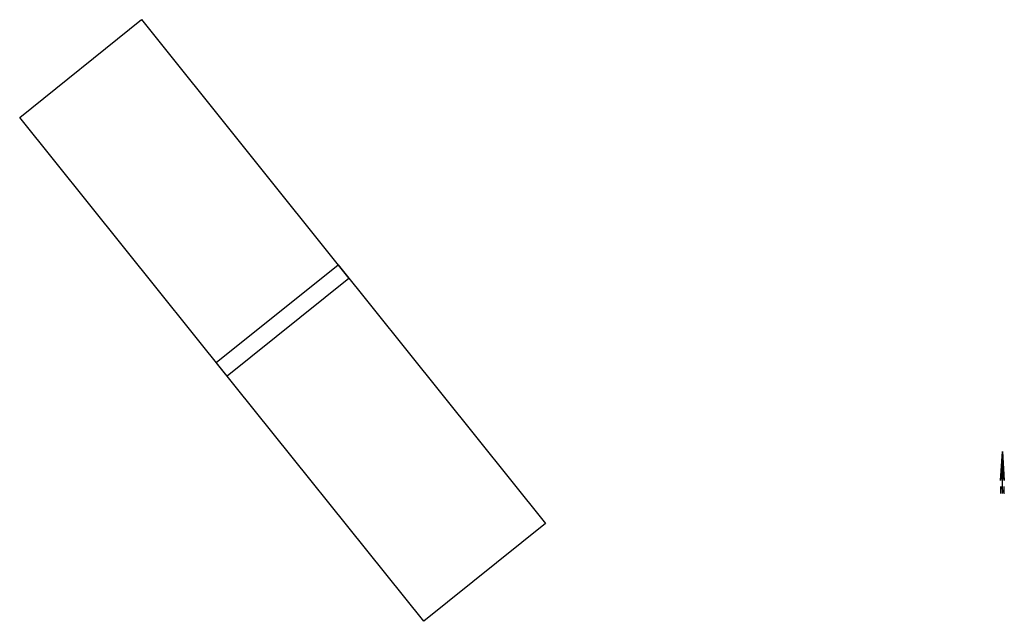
# Model space of a CAD drawing. Header units: metres. Extents: x 196958 to 198472, y 354761 to 355686.
import ezdxf

# ---------------------------------------------------------------- set-up
doc = ezdxf.new("R2010")
doc.units = ezdxf.units.M
doc.header["$LTSCALE"] = 0.2
doc.layers.add('X-XX-Viewport', color=1, linetype='Continuous', plot=False)
doc.layers.add('Z_ZZZ_Z_NOORDPIJL', color=7, linetype='Continuous')

msp = doc.modelspace()

# ---------------------------------------------------------------- linework, layer by layer
at = {"layer": 'X-XX-Viewport'}
for points in [[(196957.7, 355535.8), (197145, 355686), (197464, 355288.1), (197276.7, 355137.9)], [(197259.9, 355158.9), (197447.2, 355309), (197766.2, 354911.1), (197578.9, 354761)]]:
    msp.add_lwpolyline(points, close=True, dxfattribs=at)
at = {"layer": 'Z_ZZZ_Z_NOORDPIJL'}
for p, q in [((198465.8, 354977.5), (198468.7, 355022.1)), ((198468.7, 354957.4), (198468.7, 355022.1)), ((198468.7, 355022.1), (198471.6, 354977.5)), ((198468.7, 354996.2), (198465.8, 354977.5)), ((198471.6, 354977.5), (198468.7, 354996.2)), ((198466.1, 354957.4), (198466.1, 354968.2)), ((198466.1, 354957.4), (198466.1, 354968.2)), ((198466.2, 354957.4), (198466.2, 354968.2)), ((198466.3, 354957.4), (198466.3, 354968.2)), ((198466.3, 354968.2), (198471.2, 354957.8)), ((198466.3, 354968), (198471.2, 354957.7)), ((198466.3, 354967.9), (198471.2, 354957.5)), ((198466.3, 354967.7), (198471.2, 354957.4)), ((198471.2, 354957.4), (198471.2, 354968.2)), ((198471.3, 354957.4), (198471.3, 354968.2)), ((198471.3, 354957.4), (198471.3, 354968.2)), ((198471.4, 354957.4), (198471.4, 354968.2))]:
    msp.add_line(p, q, dxfattribs=at)
msp.add_solid([(198468.7, 355022.1), (198468.7, 354996.2), (198471.6, 354977.5)], dxfattribs=at)

doc.saveas('drawing.dxf')
